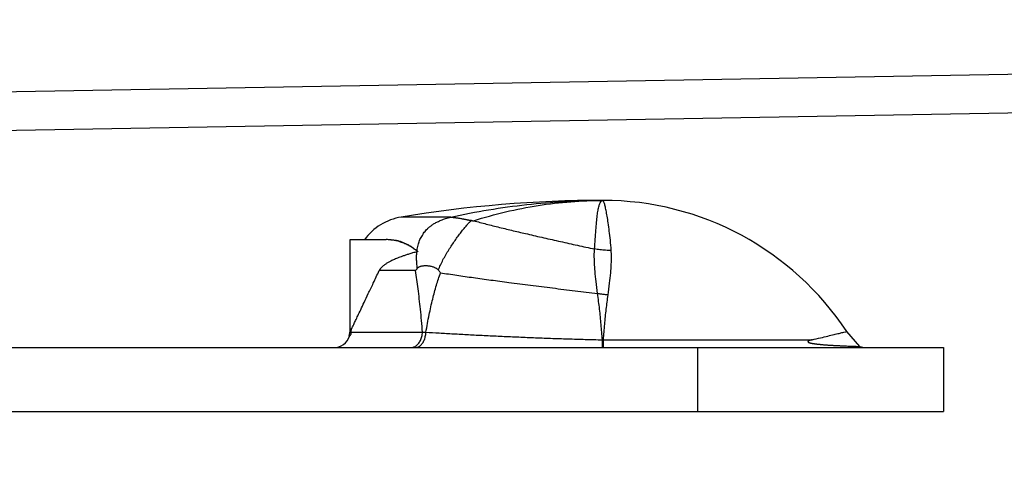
# Model space of a CAD drawing. Header units: inches. Extents: x 0 to 34, y 0 to 22.
# Tile 8 of 35: x 17.281 to 18.484, y 5.992 to 6.531. Entities that reach past the tile are written whole.
import ezdxf

# ---------------------------------------------------------------- set-up
doc = ezdxf.new("R2010")
doc.units = ezdxf.units.IN
doc.header["$LTSCALE"] = 1.87
doc.header["$MEASUREMENT"] = 0
doc.layers.get('0').update_dxf_attribs({"linetype": 'CONTINUOUS'})
doc.layers.add('DIMENSIONS', color=7, linetype='CONTINUOUS')
doc.styles.get("Standard").update_dxf_attribs({"font": 'txt', "width": 0.8})
doc.dimstyles.new('DIMSTYLE_1', dxfattribs={"dimtxt": 0.125, "dimasz": 0.18, "dimexe": 0.18, "dimexo": 0.0625, "dimgap": 0.09, "dimtad": 0, "dimtih": 1, "dimtoh": 1, "dimdec": 3, "dimlfac": 0.5, "dimzin": 4, "dimdsep": 46, "dimtxsty": 'STANDARD', "dimblk": '_FILLED', "dimblk1": '_FILLED', "dimblk2": '_FILLED', "dimcen": 0.09, "dimadec": 0, "dimazin": 0, "dimtp": 0.01, "dimtm": 0.01, "dimtfac": 1, "dimtdec": 3, "dimtofl": 0, "dimtmove": 0, "dimatfit": 3, "dimldrblk": '_FILLED', "dimfxl": 1, "dimtolj": 1, "dimtzin": 4, "dimarcsym": 0})

# ---------------------------------------------------------------- blocks, each defined once
blk = doc.blocks.new('_FILLED')
at = {"color": 0, "linetype": 'BYBLOCK'}
blk.add_solid([(0, 0), (-1, 0.1736), (-1, -0.1736)], dxfattribs=at)
blk = doc.blocks.new('*D5')
at = {"layer": 'DIMENSIONS', "color": 2, "linetype": 'CONTINUOUS'}
for p, q in [((20.1754, 6.5314), (20.1754, 4.4115)), ((14.6234, 6.264), (14.6234, 4.4115)), ((14.6234, 4.5365), (16.8255, 4.5365)), ((20.1754, 4.5365), (18.2755, 4.5365))]:
    blk.add_line(p, q, dxfattribs=at)
at = {"layer": 'DIMENSIONS', "color": 2, "linetype": 'CONTINUOUS', "xscale": 0.18, "yscale": 0.18, "zscale": 0.18, "rotation": 180}
blk.add_blockref('_FILLED', (14.6234, 4.5365), dxfattribs=at)
at = {"layer": 'DIMENSIONS', "color": 2, "linetype": 'CONTINUOUS', "xscale": 0.18, "yscale": 0.18, "zscale": 0.18}
blk.add_blockref('_FILLED', (20.1754, 4.5365), dxfattribs=at)
at = {"layer": 'DIMENSIONS', "color": 2, "linetype": 'CONTINUOUS', "width": 0.8}
for s, p in [('[', (17.513, 4.474)), (']', (18.113, 4.474)), ('2.776', (16.888, 4.474)), ('70.51', (17.613, 4.474))]:
    blk.add_text(s, height=0.125, dxfattribs=at).set_placement(p)

msp = doc.modelspace()

# ---------------------------------------------------------------- linework, layer by layer
at = {"color": 7, "linetype": 'CONTINUOUS'}
for p, q in [((20.0272, 6.4912), (16.928, 6.4371)), ((20.0281, 6.4439), (16.9288, 6.3898)), ((17.8074, 6.2901), (17.7468, 6.2901)), ((17.6844, 6.2625), (17.7286, 6.2625)), ((17.6844, 6.1525), (17.6844, 6.2625)), ((17.7623, 6.2518), (17.7618, 6.2518)), ((17.7643, 6.2247), (17.72, 6.2247)), ((17.6844, 6.1525), (17.6858, 6.1525)), ((17.6854, 6.1495), (17.7729, 6.1495)), ((18.3074, 6.132), (18.2914, 6.1501)), ((17.994, 6.1401), (18.2489, 6.1401)), ((16.7638, 6.1305), (18.4094, 6.1305)), ((18.1094, 6.0525), (18.1094, 6.1305)), ((18.4094, 6.1305), (18.4094, 6.0525)), ((16.1496, 6.0525), (18.4094, 6.0525))]:
    msp.add_line(p, q, dxfattribs=at)
for centre, radius, start, end in [((17.9934, 4.8105), 1.5, 90, 99.4651), ((17.9934, 5.9536), 0.3569, 33.4179, 90), ((17.7583, 6.221), 0.07, 99.4651, 143.6723), ((17.6484, 6.1525), 0.036, 347.1692, 360), ((17.6645, 6.1505), 0.02, 270, 342.5585), ((18.3149, 6.1505), 0.02, 247.9925, 270)]:
    msp.add_arc(centre, radius, start, end, dxfattribs=at)
for points, knots in [([(17.8074, 6.2901), (17.8227, 6.2935), (17.8536, 6.2994), (17.9001, 6.3058), (17.9468, 6.3097), (17.9779, 6.3105), (17.9934, 6.3105)], [0, 0, 0, 0, 0.251422, 0.501847, 0.751427, 1, 1, 1, 1]), ([(17.8353, 6.2857), (17.8482, 6.2897), (17.8743, 6.2969), (17.9141, 6.3048), (17.9538, 6.3094), (17.9803, 6.3105), (17.9934, 6.3105)], [0, 0, 0, 0, 0.253205, 0.505465, 0.755029, 1, 1, 1, 1]), ([(17.9831, 6.2511), (17.9834, 6.2551), (17.9839, 6.2628), (17.9848, 6.2737), (17.9856, 6.2832), (17.9864, 6.2914), (17.9873, 6.2981), (17.9884, 6.3033), (17.9897, 6.3072), (17.9912, 6.3098), (17.9928, 6.3105), (17.9934, 6.3105)], [0, 0, 0, 0, 0.197409, 0.374189, 0.529271, 0.661871, 0.771551, 0.858273, 0.922665, 0.967223, 1, 1, 1, 1]), ([(18.0035, 6.2493), (18.0032, 6.2535), (18.0026, 6.2614), (18.0013, 6.2726), (18, 6.2824), (17.9987, 6.2908), (17.9974, 6.2977), (17.9963, 6.303), (17.9952, 6.3071), (17.9944, 6.3091), (17.9938, 6.3105), (17.9934, 6.3105)], [0, 0, 0, 0, 0.201892, 0.382973, 0.542093, 0.67834, 0.791031, 0.879659, 0.943847, 0.983566, 1, 1, 1, 1]), ([(17.7663, 6.2489), (17.7665, 6.2501), (17.7668, 6.2524), (17.7676, 6.2557), (17.7685, 6.2586), (17.7693, 6.2613), (17.7704, 6.264), (17.772, 6.2665), (17.7735, 6.269), (17.7751, 6.2715), (17.777, 6.2737), (17.779, 6.276), (17.7815, 6.2781), (17.7842, 6.2802), (17.7875, 6.2823), (17.7914, 6.2845), (17.796, 6.2865), (17.8014, 6.2884), (17.8054, 6.2894), (17.8075, 6.2898)], [0, 0, 0, 0, 0.060348, 0.113098, 0.159965, 0.204344, 0.250208, 0.298605, 0.346138, 0.392765, 0.439449, 0.486514, 0.538645, 0.592947, 0.654092, 0.725083, 0.805739, 0.896831, 1, 1, 1, 1]), ([(17.7923, 6.2252), (17.7931, 6.2273), (17.7949, 6.2316), (17.7979, 6.2378), (17.8013, 6.244), (17.805, 6.25), (17.8088, 6.2558), (17.8126, 6.2614), (17.8163, 6.2667), (17.82, 6.2716), (17.8235, 6.2761), (17.8268, 6.28), (17.8298, 6.2832), (17.8318, 6.285), (17.8328, 6.2858)], [0, 0, 0, 0, 0.091497, 0.18692, 0.283786, 0.380352, 0.475289, 0.567425, 0.656365, 0.740585, 0.818478, 0.888523, 0.949272, 1, 1, 1, 1]), ([(17.8075, 6.2898), (17.8075, 6.2899), (17.8074, 6.2899), (17.8074, 6.29), (17.8074, 6.2901), (17.8074, 6.2901)], [0, 0, 0, 0, 0.349449, 0.682886, 1, 1, 1, 1]), ([(17.8328, 6.2858), (17.8326, 6.2858), (17.832, 6.2858), (17.8311, 6.286), (17.8301, 6.2861), (17.8291, 6.2863), (17.8279, 6.2865), (17.8267, 6.2867), (17.8254, 6.287), (17.824, 6.2873), (17.8224, 6.2876), (17.8208, 6.2879), (17.8191, 6.2882), (17.8173, 6.2885), (17.8157, 6.2887), (17.8143, 6.2889), (17.8131, 6.2891), (17.812, 6.2892), (17.8111, 6.2893), (17.8103, 6.2894), (17.8096, 6.2895), (17.809, 6.2895), (17.8085, 6.2896), (17.8081, 6.2896), (17.8078, 6.2897), (17.8076, 6.2898), (17.8075, 6.2898), (17.8075, 6.2898)], [0, 0, 0, 0, 0.031621, 0.066822, 0.105081, 0.146624, 0.191457, 0.239854, 0.292034, 0.348191, 0.40857, 0.473979, 0.543687, 0.613825, 0.677479, 0.732625, 0.780212, 0.821632, 0.857763, 0.889226, 0.916463, 0.939794, 0.959384, 0.975317, 0.987508, 0.995832, 1, 1, 1, 1]), ([(17.8328, 6.2858), (17.8331, 6.2858), (17.8336, 6.2857), (17.8345, 6.2857), (17.835, 6.2857), (17.8353, 6.2857)], [0, 0, 0, 0, 0.336803, 0.670266, 1, 1, 1, 1]), ([(17.8353, 6.2857), (17.8405, 6.2843), (17.8511, 6.2815), (17.8673, 6.2775), (17.884, 6.2734), (17.902, 6.2692), (17.9212, 6.2648), (17.9416, 6.2602), (17.9623, 6.2556), (17.9761, 6.2526), (17.9831, 6.2511)], [0, 0, 0, 0, 0.10629, 0.216462, 0.330093, 0.446756, 0.581909, 0.71966, 0.859271, 1, 1, 1, 1]), ([(17.7618, 6.2518), (17.7602, 6.2529), (17.7568, 6.2549), (17.7515, 6.2576), (17.746, 6.2597), (17.7403, 6.2613), (17.7345, 6.2623), (17.7305, 6.2625), (17.7286, 6.2625)], [0, 0, 0, 0, 0.167407, 0.334026, 0.500227, 0.666466, 0.832929, 1, 1, 1, 1]), ([(17.7321, 6.2625), (17.7334, 6.2625), (17.736, 6.2624), (17.7399, 6.2619), (17.7437, 6.2611), (17.7474, 6.2599), (17.7512, 6.2584), (17.7549, 6.2566), (17.7587, 6.2544), (17.7611, 6.2527), (17.7623, 6.2518)], [0, 0, 0, 0, 0.120391, 0.23895, 0.357262, 0.476919, 0.599562, 0.726617, 0.859551, 1, 1, 1, 1]), ([(17.7662, 6.2477), (17.7644, 6.2472), (17.7611, 6.2463), (17.7564, 6.2449), (17.7523, 6.2436), (17.7486, 6.2423), (17.7454, 6.2411), (17.7424, 6.24), (17.7398, 6.2389), (17.7375, 6.2379), (17.7353, 6.2369), (17.7334, 6.2359), (17.7317, 6.235), (17.7301, 6.2341), (17.7286, 6.2332), (17.7273, 6.2323), (17.7261, 6.2315), (17.725, 6.2306), (17.724, 6.2298), (17.7231, 6.2289), (17.7223, 6.2281), (17.7216, 6.2273), (17.721, 6.2264), (17.7204, 6.2256), (17.7201, 6.225), (17.72, 6.2247)], [0, 0, 0, 0, 0.103842, 0.195933, 0.277821, 0.350932, 0.416606, 0.475959, 0.529751, 0.578591, 0.623057, 0.663702, 0.701054, 0.735618, 0.767797, 0.797806, 0.825813, 0.852003, 0.876572, 0.899724, 0.921635, 0.942398, 0.962189, 0.981465, 1, 1, 1, 1]), ([(17.7618, 6.2518), (17.7627, 6.2512), (17.7646, 6.2499), (17.7665, 6.2487), (17.7674, 6.248)], [0, 0, 0, 0, 0.496279, 1, 1, 1, 1]), ([(17.7623, 6.2518), (17.763, 6.2513), (17.7643, 6.2503), (17.7656, 6.2493), (17.7663, 6.2489)], [0, 0, 0, 0, 0.495065, 1, 1, 1, 1]), ([(17.7666, 6.2274), (17.7663, 6.2294), (17.7659, 6.2332), (17.7657, 6.2386), (17.7657, 6.2434), (17.766, 6.2463), (17.7662, 6.2477)], [0, 0, 0, 0, 0.300572, 0.564116, 0.795123, 1, 1, 1, 1]), ([(17.7674, 6.248), (17.7672, 6.248), (17.7668, 6.2479), (17.7664, 6.2478), (17.7662, 6.2477)], [0, 0, 0, 0, 0.503692, 1, 1, 1, 1]), ([(17.7663, 6.2489), (17.7665, 6.2487), (17.7669, 6.2484), (17.7672, 6.2482), (17.7674, 6.248)], [0, 0, 0, 0, 0.496274, 1, 1, 1, 1]), ([(17.9869, 6.1966), (17.9862, 6.2014), (17.9851, 6.2105), (17.9838, 6.2231), (17.983, 6.2338), (17.9828, 6.243), (17.9829, 6.2485), (17.9831, 6.2511)], [0, 0, 0, 0, 0.269567, 0.499077, 0.694619, 0.860896, 1, 1, 1, 1]), ([(18.0035, 6.2493), (18.0013, 6.2493), (17.9967, 6.2494), (17.9898, 6.25), (17.9853, 6.2507), (17.9831, 6.2511)], [0, 0, 0, 0, 0.334636, 0.668127, 1, 1, 1, 1]), ([(17.9997, 6.1949), (18.0004, 6.1997), (18.0016, 6.2087), (18.0029, 6.2212), (18.0037, 6.232), (18.0039, 6.2412), (18.0037, 6.2468), (18.0035, 6.2493)], [0, 0, 0, 0, 0.265635, 0.498045, 0.694002, 0.859702, 1, 1, 1, 1]), ([(17.6858, 6.1525), (17.6863, 6.1534), (17.6873, 6.1555), (17.689, 6.1592), (17.6913, 6.164), (17.6942, 6.17), (17.6977, 6.1774), (17.7019, 6.1864), (17.707, 6.1972), (17.7132, 6.2102), (17.7176, 6.2196), (17.72, 6.2247)], [0, 0, 0, 0, 0.037433, 0.088266, 0.153959, 0.236361, 0.337822, 0.46129, 0.609856, 0.787927, 1, 1, 1, 1]), ([(17.7666, 6.2274), (17.7663, 6.2271), (17.7658, 6.2265), (17.7651, 6.2256), (17.7646, 6.225), (17.7643, 6.2247)], [0, 0, 0, 0, 0.336932, 0.6712, 1, 1, 1, 1]), ([(17.7729, 6.1495), (17.7722, 6.1588), (17.7706, 6.1765), (17.7677, 6.2016), (17.7655, 6.2173), (17.7643, 6.2247)], [0, 0, 0, 0, 0.371525, 0.704105, 1, 1, 1, 1]), ([(17.7923, 6.2252), (17.7921, 6.2255), (17.7915, 6.2261), (17.7906, 6.2268), (17.7894, 6.2275), (17.7881, 6.2282), (17.7866, 6.2287), (17.7849, 6.2293), (17.7831, 6.2298), (17.781, 6.2301), (17.7789, 6.2304), (17.7767, 6.2305), (17.7748, 6.2304), (17.7731, 6.2302), (17.7716, 6.2299), (17.7703, 6.2296), (17.7691, 6.2291), (17.7681, 6.2286), (17.7673, 6.228), (17.7668, 6.2276), (17.7666, 6.2274)], [0, 0, 0, 0, 0.039965, 0.083951, 0.132032, 0.184787, 0.242433, 0.305608, 0.375078, 0.45084, 0.53124, 0.609501, 0.679911, 0.741721, 0.795952, 0.844419, 0.888365, 0.928413, 0.965491, 1, 1, 1, 1]), ([(17.7771, 6.1493), (17.7783, 6.1565), (17.7808, 6.1701), (17.7851, 6.1893), (17.7897, 6.2063), (17.7932, 6.217), (17.795, 6.222)], [0, 0, 0, 0, 0.291774, 0.552564, 0.786567, 1, 1, 1, 1]), ([(17.7923, 6.2252), (17.7926, 6.2249), (17.7932, 6.2241), (17.7941, 6.2231), (17.7947, 6.2223), (17.795, 6.222)], [0, 0, 0, 0, 0.336824, 0.670161, 1, 1, 1, 1]), ([(17.795, 6.222), (17.8016, 6.221), (17.815, 6.219), (17.8354, 6.216), (17.8567, 6.2131), (17.88, 6.21), (17.9051, 6.2068), (17.932, 6.2034), (17.9594, 6.2), (17.9777, 6.1977), (17.9869, 6.1966)], [0, 0, 0, 0, 0.102442, 0.209515, 0.320699, 0.43547, 0.57282, 0.713343, 0.856062, 1, 1, 1, 1]), ([(17.9928, 6.1401), (17.9923, 6.1463), (17.9913, 6.1588), (17.9894, 6.1776), (17.9878, 6.1902), (17.9869, 6.1966)], [0, 0, 0, 0, 0.32992, 0.662029, 1, 1, 1, 1]), ([(17.9997, 6.1949), (17.9983, 6.195), (17.9954, 6.1953), (17.9912, 6.1959), (17.9883, 6.1963), (17.9869, 6.1966)], [0, 0, 0, 0, 0.333182, 0.666628, 1, 1, 1, 1]), ([(17.994, 6.1401), (17.9945, 6.1464), (17.9955, 6.1589), (17.9974, 6.1772), (17.9989, 6.1891), (17.9997, 6.1949)], [0, 0, 0, 0, 0.346904, 0.680973, 1, 1, 1, 1]), ([(17.6854, 6.1495), (17.6854, 6.1494), (17.6855, 6.1493), (17.6855, 6.1492), (17.6855, 6.1491), (17.6855, 6.1489), (17.6855, 6.1487), (17.6855, 6.1486), (17.6855, 6.1484), (17.6855, 6.1482), (17.6855, 6.148), (17.6855, 6.1477), (17.6854, 6.1475), (17.6854, 6.1473), (17.6853, 6.1471), (17.6852, 6.147), (17.6852, 6.1468), (17.6851, 6.1467), (17.6851, 6.1466), (17.685, 6.1465), (17.685, 6.1464), (17.6849, 6.1463), (17.6849, 6.1462), (17.6848, 6.146), (17.6847, 6.1459), (17.6847, 6.1458), (17.6846, 6.1457), (17.6845, 6.1456), (17.6844, 6.1455), (17.6843, 6.1454), (17.6842, 6.1452), (17.6841, 6.1451), (17.684, 6.145), (17.6839, 6.1449), (17.6839, 6.1448), (17.6838, 6.1447), (17.6837, 6.1447), (17.6837, 6.1446), (17.6836, 6.1446), (17.6836, 6.1445), (17.6836, 6.1445), (17.6836, 6.1445), (17.6836, 6.1445)], [0, 0, 0, 0, 0.024072, 0.048732, 0.073938, 0.10055, 0.129171, 0.158398, 0.188066, 0.221673, 0.265353, 0.313249, 0.354163, 0.390489, 0.425789, 0.459009, 0.487611, 0.512062, 0.534603, 0.55615, 0.57729, 0.598469, 0.62002, 0.642189, 0.665145, 0.688989, 0.71375, 0.739388, 0.765788, 0.792751, 0.819992, 0.847168, 0.873658, 0.89869, 0.921624, 0.941976, 0.959406, 0.97371, 0.984848, 0.992917, 0.998028, 1, 1, 1, 1]), ([(17.6858, 6.1525), (17.6858, 6.1525), (17.6858, 6.1524), (17.6857, 6.1523), (17.6857, 6.1522), (17.6856, 6.1521), (17.6856, 6.1519), (17.6856, 6.1518), (17.6855, 6.1517), (17.6855, 6.1516), (17.6855, 6.1515), (17.6855, 6.1514), (17.6854, 6.1513), (17.6854, 6.1512), (17.6854, 6.1511), (17.6854, 6.151), (17.6854, 6.1509), (17.6854, 6.1508), (17.6853, 6.1507), (17.6853, 6.1505), (17.6853, 6.1504), (17.6853, 6.1503), (17.6853, 6.1502), (17.6853, 6.1501), (17.6854, 6.15), (17.6854, 6.1499), (17.6854, 6.1498), (17.6854, 6.1497), (17.6854, 6.1496), (17.6854, 6.1495), (17.6854, 6.1495)], [0, 0, 0, 0, 0.040823, 0.0808, 0.119148, 0.156066, 0.191747, 0.226384, 0.260178, 0.293331, 0.326052, 0.35858, 0.391195, 0.424243, 0.458165, 0.493536, 0.531108, 0.57123, 0.612916, 0.655036, 0.696366, 0.73541, 0.771808, 0.806222, 0.839331, 0.871669, 0.90364, 0.935554, 0.967705, 1, 1, 1, 1]), ([(17.7632, 6.1315), (17.7636, 6.1317), (17.7646, 6.1323), (17.7662, 6.1335), (17.7678, 6.1351), (17.7692, 6.137), (17.7704, 6.1391), (17.7714, 6.1415), (17.7722, 6.1441), (17.7727, 6.1467), (17.7729, 6.1485), (17.7729, 6.1495)], [0, 0, 0, 0, 0.064405, 0.165721, 0.271883, 0.383131, 0.499311, 0.619937, 0.744256, 0.87131, 1, 1, 1, 1]), ([(17.7637, 6.1305), (17.7643, 6.1305), (17.7656, 6.1306), (17.7674, 6.1312), (17.7691, 6.1321), (17.7708, 6.1334), (17.7723, 6.135), (17.7736, 6.1369), (17.7748, 6.1391), (17.7757, 6.1414), (17.7764, 6.144), (17.7769, 6.1466), (17.7771, 6.1484), (17.7771, 6.1493)], [0, 0, 0, 0, 0.073113, 0.14785, 0.225617, 0.307453, 0.393969, 0.48536, 0.581452, 0.681767, 0.785584, 0.892004, 1, 1, 1, 1]), ([(17.7729, 6.1495), (17.7734, 6.1494), (17.7743, 6.1494), (17.7757, 6.1494), (17.7766, 6.1493), (17.7771, 6.1493)], [0, 0, 0, 0, 0.327241, 0.660619, 1, 1, 1, 1]), ([(17.7771, 6.1493), (17.7825, 6.149), (17.7937, 6.1484), (17.8111, 6.1474), (17.8293, 6.1464), (17.8483, 6.1454), (17.8679, 6.1445), (17.888, 6.1436), (17.9086, 6.1427), (17.9295, 6.1419), (17.9506, 6.1412), (17.9717, 6.1406), (17.9858, 6.1402), (17.9928, 6.1401)], [0, 0, 0, 0, 0.075549, 0.156061, 0.240857, 0.329227, 0.42043, 0.513898, 0.609336, 0.706381, 0.804349, 0.902479, 1, 1, 1, 1]), ([(18.2489, 6.1401), (18.2523, 6.1409), (18.2588, 6.1424), (18.2678, 6.1446), (18.2754, 6.1464), (18.2813, 6.1478), (18.2863, 6.149), (18.2886, 6.1495), (18.2912, 6.1501), (18.2912, 6.1501)], [0, 0, 0, 0, 0.24577, 0.458937, 0.637902, 0.781831, 0.890629, 0.963535, 1, 1, 1, 1]), ([(17.9928, 6.1401), (17.9929, 6.1401), (17.9932, 6.1401), (17.9936, 6.1401), (17.9939, 6.1401), (17.994, 6.1401)], [0, 0, 0, 0, 0.333321, 0.666656, 1, 1, 1, 1]), ([(17.9931, 6.1305), (17.993, 6.1305), (17.9931, 6.1309), (17.9929, 6.1314), (17.9929, 6.1325), (17.9929, 6.1339), (17.9928, 6.1357), (17.9928, 6.1378), (17.9928, 6.1393), (17.9928, 6.1401)], [0, 0, 0, 0, 0.022784, 0.089153, 0.197999, 0.347051, 0.533154, 0.752356, 1, 1, 1, 1]), ([(17.9941, 6.1305), (17.994, 6.1305), (17.9942, 6.131), (17.994, 6.1314), (17.9941, 6.1325), (17.994, 6.1339), (17.9941, 6.1357), (17.994, 6.1378), (17.994, 6.1393), (17.994, 6.1401)], [0, 0, 0, 0, 0.022246, 0.088491, 0.19733, 0.346454, 0.532695, 0.752097, 1, 1, 1, 1]), ([(18.2489, 6.1401), (18.2487, 6.14), (18.2484, 6.1399), (18.248, 6.1398), (18.2477, 6.1398), (18.2474, 6.1397), (18.2471, 6.1396), (18.2468, 6.1395), (18.2466, 6.1394), (18.2463, 6.1393), (18.2461, 6.1393), (18.2459, 6.1392), (18.2457, 6.1391), (18.2455, 6.1391), (18.2453, 6.139), (18.2451, 6.1389), (18.2449, 6.1388), (18.2448, 6.1387), (18.2446, 6.1386), (18.2444, 6.1385), (18.2443, 6.1384), (18.2442, 6.1383), (18.2441, 6.1382), (18.244, 6.1381), (18.2439, 6.1379), (18.2439, 6.1378), (18.2439, 6.1377), (18.244, 6.1375), (18.2441, 6.1374), (18.2443, 6.1372), (18.2445, 6.1371), (18.2447, 6.137), (18.2449, 6.1369), (18.2451, 6.1368), (18.2453, 6.1367), (18.2455, 6.1366), (18.2458, 6.1366), (18.246, 6.1365), (18.2463, 6.1364), (18.2467, 6.1363), (18.247, 6.1362), (18.2474, 6.1361), (18.2479, 6.136), (18.2483, 6.1359), (18.2488, 6.1358), (18.2492, 6.1357), (18.2497, 6.1356), (18.2502, 6.1356), (18.2506, 6.1355), (18.251, 6.1354), (18.2514, 6.1354), (18.2518, 6.1353), (18.2521, 6.1353), (18.2525, 6.1352), (18.2529, 6.1352), (18.2533, 6.1351), (18.2538, 6.1351), (18.2542, 6.135), (18.2547, 6.1349), (18.2553, 6.1349), (18.2559, 6.1348), (18.2565, 6.1347), (18.2572, 6.1347), (18.258, 6.1346), (18.2588, 6.1345), (18.2597, 6.1344), (18.2607, 6.1343), (18.2618, 6.1342), (18.2629, 6.1341), (18.2641, 6.134), (18.2654, 6.1339), (18.2668, 6.1338), (18.2683, 6.1337), (18.2699, 6.1336), (18.2716, 6.1335), (18.2733, 6.1334), (18.2751, 6.1333), (18.277, 6.1332), (18.2791, 6.1331), (18.2812, 6.133), (18.2835, 6.1329), (18.286, 6.1327), (18.2885, 6.1326), (18.2912, 6.1325), (18.2938, 6.1324), (18.2964, 6.1323), (18.299, 6.1322), (18.3014, 6.1321), (18.3035, 6.1321), (18.3055, 6.132), (18.3064, 6.132), (18.3074, 6.132), (18.3074, 6.132), (18.3074, 6.132)], [0, 0, 0, 0, 0.006458, 0.012302, 0.017591, 0.022383, 0.026738, 0.030715, 0.034374, 0.037774, 0.040975, 0.044035, 0.047012, 0.049963, 0.052945, 0.056007, 0.059135, 0.062239, 0.065225, 0.068007, 0.070513, 0.072725, 0.07472, 0.076586, 0.078377, 0.080153, 0.082052, 0.084279, 0.087044, 0.090079, 0.093258, 0.096568, 0.099912, 0.10317, 0.10647, 0.109925, 0.113619, 0.11763, 0.122028, 0.126875, 0.132222, 0.138096, 0.144448, 0.151127, 0.15799, 0.164897, 0.171713, 0.178308, 0.184561, 0.190452, 0.196088, 0.201576, 0.207018, 0.212514, 0.218162, 0.224059, 0.230296, 0.236965, 0.244154, 0.251948, 0.26043, 0.269679, 0.279768, 0.29077, 0.302749, 0.315767, 0.329878, 0.345129, 0.361562, 0.379208, 0.398088, 0.418216, 0.439588, 0.46219, 0.485993, 0.51095, 0.537049, 0.564534, 0.593694, 0.624724, 0.657715, 0.692635, 0.729301, 0.767343, 0.805788, 0.843533, 0.880248, 0.915158, 0.946933, 0.973694, 0.992747, 0.999777, 1, 1, 1, 1]), ([(17.7586, 6.1305), (17.7593, 6.1305), (17.7606, 6.1306), (17.7619, 6.131), (17.7625, 6.1313)], [0, 0, 0, 0, 0.495586, 1, 1, 1, 1])]:
    msp.add_open_spline(points, degree=3, knots=knots, dxfattribs=at)
msp.add_open_spline([(17.7625, 6.1313), (17.7627, 6.1313), (17.763, 6.1314), (17.7632, 6.1315)], degree=3, dxfattribs=at)

# ---------------------------------------------------------------- dimensions: what is measured, and where the dimension line sits
at = {"layer": 'DIMENSIONS', "color": 2, "linetype": 'CONTINUOUS'}
dim = msp.add_linear_dim(base=(14.6234, 4.5365), p1=(20.1754, 6.5314), p2=(14.6234, 6.264), angle=180, dimstyle='DIMSTYLE_1', dxfattribs=at)
dim.commit()
dim.dimension.update_dxf_attribs({"geometry": '*D5', "text_midpoint": (17.5505, 4.5365), "dimtype": 160})

doc.saveas('drawing.dxf')
